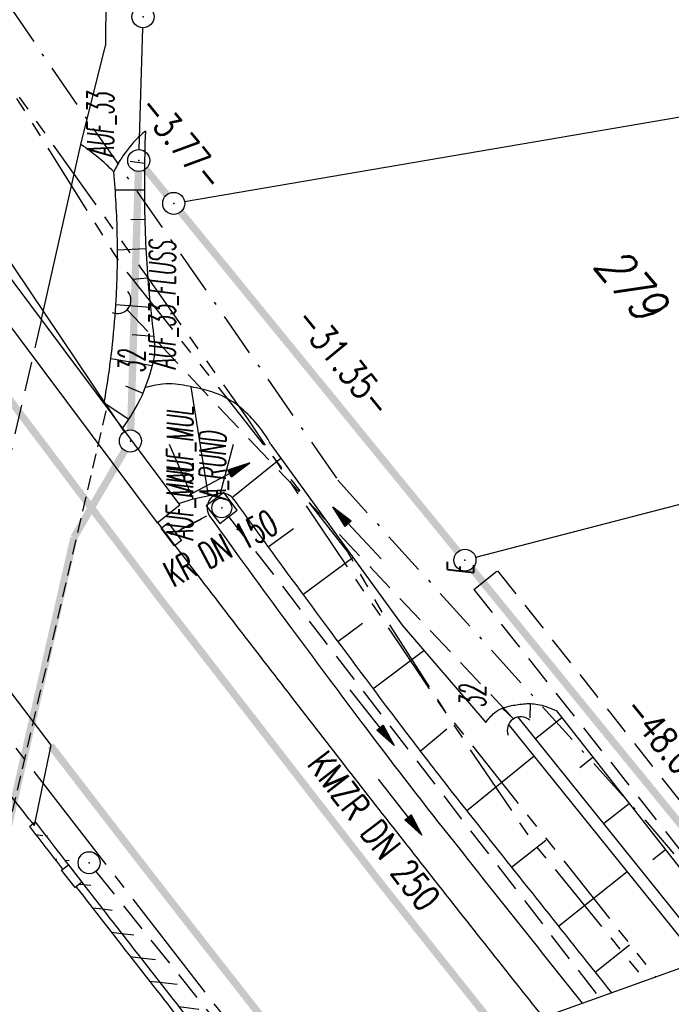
# Model space of a CAD drawing. Extents: x 447882 to 448688, y 437766 to 439043.
# Tile 12 of 121: x 448524 to 448569, y 437940 to 438007. Entities that reach past the tile are written whole.
import ezdxf
from ezdxf.enums import TextEntityAlignment as Align

# ---------------------------------------------------------------- set-up
doc = ezdxf.new("R2010")
doc.units = 0
doc.header["$LTSCALE"] = 2
doc.header["$MEASUREMENT"] = 0
for name, pattern in [('ACHSE', [5.5, 4, -0.5, 0.5, -0.5]), ('AUSGEZOGEN', [0]), ('BAB-FM2', [2.6, 1.5, -0.5, 0.1, -0.5]), ('GESTRICH-X2', [1.5, 1, -0.5]), ('GESTRICHELT', [0.75, 0.5, -0.25]), ('PHANTOMX2', [5, 2.5, -0.5, 0.5, -0.5, 0.5, -0.5])]:
    doc.linetypes.add(name, pattern=pattern)
doc.layers.get('0').update_dxf_attribs({"linetype": 'AUSGEZOGEN'})
for name, color, linetype in [('212-ABSTAND', 8, 'AUSGEZOGEN'), ('212-FLSTNR', 8, 'AUSGEZOGEN'), ('212-GRENZL', 8, 'AUSGEZOGEN'), ('212-GRENZL-BAB', 7, 'AUSGEZOGEN'), ('212-GRENZP', 8, 'AUSGEZOGEN'), ('212-GRENZP-BAB', 7, 'AUSGEZOGEN'), ('ACHSETOP', 250, 'ACHSE'), ('ANMERKUNG', 7, 'CONTINUOUS'), ('BAB_FM', 5, 'BAB-FM2'), ('BAUWOTOP', 250, 'AUSGEZOGEN'), ('BAUWUTOP', 250, 'GESTRICHELT'), ('BOESCHG', 250, 'AUSGEZOGEN'), ('DB-Bestand', 8, 'CONTINUOUS'), ('DURCHL', 200, 'GESTRICH-X2'), ('FBRTOP', 250, 'AUSGEZOGEN'), ('GRABEN', 250, 'AUSGEZOGEN'), ('KANAL', 7, 'GESTRICH-X2'), ('Lichtwellenleiter COLT', 46, 'PHANTOMX2'), ('Lichtwellenleiter GLH', 46, 'PHANTOMX2'), ('MULDE', 250, 'AUSGEZOGEN'), ('PFEIL', 7, 'CONTINUOUS'), ('PFEILTOP', 200, 'AUSGEZOGEN'), ('Planeinteilung', 250, 'CONTINUOUS'), ('SCHLITZRINNE', 200, 'AUSGEZOGEN'), ('SCHSYMBOL', 200, 'AUSGEZOGEN'), ('TEXTO', 4, 'CONTINUOUS'), ('WEG', 250, 'GESTRICH-X2')]:
    doc.layers.add(name, color=color, linetype=linetype)
doc.styles.add('ROMANS', font='romans.shx', dxfattribs={"width": 0.8})

# ---------------------------------------------------------------- blocks, each defined once
blk = doc.blocks.new('DL')
at = {"color": 0}
blk.add_arc((-0.3106833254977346, 0.0246800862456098), 0.9100732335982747, 282.5363002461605, 77.46369975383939, dxfattribs=at)
blk.add_point((0.5969366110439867, 0.0027149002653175), dxfattribs=at)
blk = doc.blocks.new('20')
blk.add_lwpolyline([(-0.7540238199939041, -0.7510624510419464), (0.7541923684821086, -0.7510624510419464), (0.7541923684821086, 0.7497802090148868), (-0.7540238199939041, 0.7497802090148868)], close=True)
blk.add_circle((0, 0), 0.675503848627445)
blk.add_point((0, 0))
blk = doc.blocks.new('30')
at = {"color": 0}
for p, q in [((-0.75, -0.289999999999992), (-0.75, 0.2927511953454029)), ((-0.75, 0.2927511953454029), (0.7528554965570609, 0.2927511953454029)), ((0.7528554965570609, 0.2927511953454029), (0.7528554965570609, -0.289999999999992)), ((0.7528554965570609, -0.289999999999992), (-0.75, -0.289999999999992))]:
    blk.add_line(p, q, dxfattribs=at)
blk.add_point((0, 0), dxfattribs=at)
blk = doc.blocks.new('1135420')
blk.add_line((1135, 297), (1135, 420))
blk = doc.blocks.new('PFEIL2')
at = {"color": 0}
for p, q in [((0.8796887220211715, 0.0024565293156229), (-2.401395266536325, -0.0115320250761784)), ((0.8808543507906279, -0.2709205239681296), (0.8785230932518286, 0.2758335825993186)), ((0.8785230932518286, 0.2758335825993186), (2.429089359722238, 0.0090619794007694)), ((0.9110887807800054, 0.2702307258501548), (0.8785706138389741, 0.2646884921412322)), ((0.9651190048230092, 0.2609349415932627), (0.8786494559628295, 0.2461975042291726)), ((1.01914922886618, 0.2516391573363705), (0.8787282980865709, 0.2277065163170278)), ((1.073179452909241, 0.24234337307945), (0.8788071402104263, 0.2092155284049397)), ((1.127209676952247, 0.2330475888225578), (0.8788859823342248, 0.1907245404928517)), ((1.181239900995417, 0.2237518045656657), (0.8789648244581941, 0.1722335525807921)), ((1.235270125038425, 0.2144560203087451), (0.8790436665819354, 0.1537425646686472)), ((1.289300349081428, 0.2051602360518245), (0.8791225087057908, 0.1352515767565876)), ((1.34333057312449, 0.195864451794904), (0.8792013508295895, 0.1167605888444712)), ((1.397360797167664, 0.1865686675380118), (0.8792801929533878, 0.0982696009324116)), ((1.451391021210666, 0.1772728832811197), (0.8793590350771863, 0.0797786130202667)), ((1.505421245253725, 0.1679770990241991), (0.8794378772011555, 0.0612876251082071)), ((1.559451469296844, 0.1586813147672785), (0.8795167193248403, 0.0427966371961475)), ((1.613481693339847, 0.1493855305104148), (0.8795955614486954, 0.024305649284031)), ((1.66751191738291, 0.140089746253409), (0.8796744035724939, 0.005814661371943)), ((1.721542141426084, 0.1307939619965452), (0.8797532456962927, -0.0126763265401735)), ((1.775572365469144, 0.1214981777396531), (0.8798320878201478, -0.0311673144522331)), ((1.82960258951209, 0.1122023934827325), (0.8799109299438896, -0.0496583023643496)), ((1.883632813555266, 0.1029066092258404), (0.8799897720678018, -0.0681492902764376)), ((1.937663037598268, 0.0936108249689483), (0.8800686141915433, -0.08664027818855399)), ((1.991693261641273, 0.0843150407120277), (0.8801474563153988, -0.105131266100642)), ((2.045723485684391, 0.0750192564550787), (0.8802262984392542, -0.1236222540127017)), ((2.099753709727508, 0.0657234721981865), (0.8803051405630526, -0.1421132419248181)), ((2.153783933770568, 0.056427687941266), (0.8803839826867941, -0.1606042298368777)), ((2.207814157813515, 0.0471319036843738), (0.8804628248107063, -0.1790952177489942)), ((2.261844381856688, 0.0378361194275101), (0.8805416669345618, -0.1975862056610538)), ((2.31587460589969, 0.0285403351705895), (0.8806205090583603, -0.2160771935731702)), ((2.36990482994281, 0.0192445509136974), (0.8806993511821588, -0.2345681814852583)), ((2.423935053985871, 0.009948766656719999), (0.8807781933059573, -0.2530591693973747)), ((2.429089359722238, 0.0090619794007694), (0.8808543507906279, -0.2709205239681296))]:
    blk.add_line(p, q, dxfattribs=at)
blk = doc.blocks.new('GST')
at = {"color": 0}
blk.add_circle((0, 0), 0.75, dxfattribs=at)
blk.add_point((0, 0), dxfattribs=at)

msp = doc.modelspace()

# ---------------------------------------------------------------- hatches: boundary and pattern name
at = {"layer": 'SCHLITZRINNE'}
h = msp.add_hatch(dxfattribs=at)
h.set_pattern_fill('_USER', color=256, scale=1.5, angle=45, style=0, pattern_type=0)
h.set_pattern_definition([(353.2903893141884, (448535.0214528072, 437939.7289510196), (0.1752559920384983, 1.489726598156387), [])])
edge = h.paths.add_edge_path()
edge.add_arc((450110.1306910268, 439174.8855906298), 2002.144653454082, 217.6466916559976, 217.7521611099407)
edge.add_arc((450110.1306910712, 439174.8855906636), 2001.644653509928, 217.6466916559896, 217.8050314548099)
edge.add_arc((450106.0111629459, 439171.6895692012), 1996.430723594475, 217.8050312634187, 218.1638878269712)
edge.add_arc((450104.6204673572, 439170.5966182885), 1994.661945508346, 218.1638878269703, 218.5234401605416)
edge.add_arc((450102.3610331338, 439168.7978830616), 1991.77395461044, 218.5234403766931, 218.8832532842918)
edge.add_arc((450113.0802769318, 439177.4420506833), 2005.544351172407, 218.8832532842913, 219.2403848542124)
edge.add_arc((450118.7786976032, 439182.0962609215), 2012.90190994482, 219.2403848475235, 219.5968631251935)
edge.add_arc((450119.4406360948, 439182.6438030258), 2013.760958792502, 219.5968631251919, 219.9534656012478)
edge.add_arc((450109.1314138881, 439174.007603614), 2000.312389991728, 219.9534657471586, 220.3112649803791)
edge.add_arc((450102.1189203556, 439168.0582058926), 1991.116173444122, 220.3112649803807, 220.6706485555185)
edge.add_arc((450113.5814255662, 439177.9073012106), 2006.228873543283, 220.6706484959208, 221.0286759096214)
edge.add_arc((450111.6346336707, 439176.2132694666), 2003.648225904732, 221.028675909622, 221.3868683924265)
edge.add_arc((450104.9853657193, 439170.3538559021), 1994.78563646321, 221.3868683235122, 221.7458556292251)
edge.add_arc((450107.8928366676, 439172.9484951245), 1998.682499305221, 221.7458556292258, 222.1044143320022)
edge.add_arc((450110.1228680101, 439174.9637980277), 2001.688241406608, 222.1044143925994, 222.4627037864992)
edge.add_arc((450114.2325152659, 439178.7246774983), 2007.259005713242, 222.4627037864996, 222.8197621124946)
edge.add_arc((450115.8226584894, 439180.1981843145), 2009.426902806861, 222.8197620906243, 223.1766277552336)
edge.add_arc((450111.7406385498, 439176.3680447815), 2003.829326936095, 223.1766277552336, 223.5348545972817)
edge.add_arc((450104.4442216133, 439169.4355758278), 1993.7646945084, 223.5348548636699, 223.8939847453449)
edge.add_arc((450103.9872383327, 439168.9959033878), 1993.130545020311, 223.8939847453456, 224.2529103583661)
edge.add_arc((450116.3561424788, 439181.046388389), 2010.399128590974, 224.2529105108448, 224.6102912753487)
edge.add_arc((450116.7664725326, 439181.4511742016), 2010.975515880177, 224.6102912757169, 224.7212884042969)
edge.add_line((448524.848253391, 437951.9944236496), (448525.2441494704, 437952.2998189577))

# ---------------------------------------------------------------- linework, layer by layer
at = {"layer": '212-GRENZL'}
for p, q in [((448532.3123202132, 437998.0694355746), (448532.5574576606, 438006.3504601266)), ((448513.7788209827, 438004.887830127), (448531.3013994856, 437978.8518275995)), ((448535.4092120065, 437994.5268555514), (448585.5511470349, 438003.1035829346)), ((448586.6238522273, 437978.4422673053), (448555.2261436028, 437970.308120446))]:
    msp.add_line(p, q, dxfattribs=at)
at = {"layer": '212-GRENZL-BAB', "const_width": 0.5, "flags": 128}
for points in [[(448531.7426909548, 437978.9797292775), (448532.2681493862, 437996.5702778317)], [(448532.7642647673, 437996.7386064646), (448534.1960771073, 437994.980829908)], [(448535.1449056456, 437993.8189691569), (448554.0251355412, 437970.7006298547)], [(448527.8795365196, 437971.6696462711), (448531.3414862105, 437977.5828299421)], [(448520.9498758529, 437941.1413584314), (448527.8795365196, 437971.6696462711)], [(448575.3575916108, 437944.5698897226), (448554.9739640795, 437969.5387691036)]]:
    msp.add_lwpolyline(points, dxfattribs=at)
at = {"layer": 'ACHSETOP', "flags": 128}
msp.add_lwpolyline([(448115.3962550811, 438985.500508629), (448118.194, 438967.9179999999), (448126.051, 438918.539), (448129.98, 438893.849), (448133.908, 438869.16), (448135.229, 438860.857), (448137.904, 438844.482), (448142.192, 438819.8529999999), (448146.786, 438795.279), (448151.688, 438770.764), (448156.896, 438746.313), (448162.408, 438721.928), (448168.226, 438697.615), (448174.346, 438673.376), (448180.77, 438649.215), (448187.494, 438625.137), (448194.519, 438601.144), (448201.844, 438577.241), (448209.467, 438553.432), (448217.386, 438529.72), (448225.602, 438506.1079999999), (448234.112, 438482.601), (448242.915, 438459.203), (448252.01, 438435.916), (448261.395, 438412.745), (448271.069, 438389.693), (448281.031, 438366.763), (448291.278, 438343.96), (448312.624, 438298.747), (448323.719, 438276.344), (448335.093, 438254.0820000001), (448346.745, 438231.963), (448358.672, 438209.992), (448370.873, 438188.171), (448383.346, 438166.505), (448396.089, 438144.997), (448409.099, 438123.649), (448422.375, 438102.466), (448435.915, 438081.45), (448449.717, 438060.605), (448463.778, 438039.935), (448478.096, 438019.441), (448492.67, 437999.129), (448507.496, 437979), (448522.573, 437959.057), (448537.8970000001, 437939.305), (448542.9293061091, 437932.9838340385)], dxfattribs=at)
at = {"layer": 'BAB_FM'}
msp.add_lwpolyline([(448222.4622456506, 438623.2425120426), (448223.2488906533, 438620.3474836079), (448227.8958150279, 438606.5628429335), (448242.6875604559, 438558.7900146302), (448258.7271859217, 438512.6403398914), (448276.4812151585, 438464.6311678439), (448293.8220955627, 438421.0654749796), (448313.4366080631, 438376.6290843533), (448333.233340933, 438332.8198886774), (448355.8472106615, 438285.7991412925), (448376.7751320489, 438242.4370529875), (448401.4837214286, 438196.6446987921), (448423.5659708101, 438156.3366479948), (448448.8521787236, 438114.3383812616), (448476.3680569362, 438073.7763536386), (448505.2312486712, 438031.5436299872), (448523.4398331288, 438007.8911199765), (448529.1932338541, 437999.5013644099), (448545.843309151, 437975.5745125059), (448566.7701141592, 437952.4146717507), (448573.9667118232, 437944.0729528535)], dxfattribs=at)
at = {"layer": 'BAUWOTOP'}
for p, q in [((448535.095, 437973.886), (448509.104, 438008.667)), ((448507.435, 438007.55), (448533.535, 437972.659)), ((448526.322, 437957.5220000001), (448507.012, 437982.943)), ((448533.535, 437972.659), (448535.095, 437973.886)), ((448525.193, 437952.052), (448526.322, 437957.5220000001))]:
    msp.add_line(p, q, dxfattribs=at)
at = {"layer": 'BAUWOTOP', "flags": 128}
msp.add_lwpolyline([(448525.193, 437952.052, -0.0009630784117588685), (448522.3454676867, 437955.6567284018, -0.001788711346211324), (448520.823, 437957.606, -3.088921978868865e-06), (448517.1501982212, 437962.3433215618, -0.0002131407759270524), (448517.097, 437962.412, -0.0002885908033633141), (448514.7040555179, 437965.5076819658, -0.0005276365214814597), (448513.398, 437967.203, -0.00190990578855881), (448513.3692197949, 437967.2407370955, -1.520749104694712e-05), (448509.773, 437971.994, -0.001814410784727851), (448508.2975911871, 437973.9590077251, -0.0009838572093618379), (448505.597, 437977.598)], format="xyb", dxfattribs=at)
at = {"layer": 'BAUWOTOP'}
msp.add_arc((450117.4917103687, 439198.0441966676), 2036.842164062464, 217.3003349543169, 218.6144323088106, dxfattribs=at)
at = {"layer": 'BAUWUTOP'}
msp.add_line((448518.9233028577, 437932.5575643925), (448530.129792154, 437980.5304113), dxfattribs=at)
at = {"layer": 'BOESCHG'}
for p, q in [((448532.6819730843, 437997.1265121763), (448531.6988080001, 437997.2422097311)), ((448532.6851294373, 437997.3287609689), (448532.6861292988, 437997.3287443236)), ((448530.6876153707, 437995.3210165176), (448532.6734236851, 437995.328840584)), ((448531.7511530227, 437993.3057767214), (448532.7018878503, 437993.3290990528)), ((448530.8417633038, 437991.2321037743), (448532.7764332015, 437991.3305755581)), ((448531.8579556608, 437989.2528219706), (448532.9053253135, 437989.3348226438)), ((448530.7330578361, 437987.5217540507), (448533.0884458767, 437987.3433100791)), ((448531.8362187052, 437985.4736172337), (448533.3102587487, 437985.3556645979)), ((448530.3894404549, 437983.8345584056), (448533.2058802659, 437983.3734496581)), ((448531.3861873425, 437981.9957780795), (448532.5644138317, 437981.481456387)), ((448537.0490453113, 437974.5088745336), (448535.8602607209, 437981.9222461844)), ((448529.9326119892, 437980.8281475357), (448531.6131243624, 437979.7247076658)), ((448536.006, 437974.3), (448534.3809899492, 437977.9972200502)), ((448537.8528235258, 437974.6698347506), (448538.7384717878, 437978.0106942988)), ((448538.695062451, 437974.4281923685), (448541.9719506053, 437977.0529561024)), ((448541.1020587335, 437971.0199547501), (448542.8200552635, 437972.2718120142)), ((448543.4654983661, 437967.7928568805), (448546.8783166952, 437970.304986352)), ((448545.8444827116, 437964.5772012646), (448547.5315983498, 437965.8316613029)), ((448548.2389563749, 437961.3730627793), (448551.7063018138, 437963.9772940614)), ((448558.9331225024, 437960.3580565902), (448558.9240328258, 437959.3961518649)), ((448557.033, 437960.042), (448557.7987788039, 437959.3148048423)), ((448561.1034146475, 437959.3968505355), (448559.2950500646, 437957.961227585)), ((448551.4589548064, 437957.1226367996), (448553.2785269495, 437958.6426507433)), ((448554.6144368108, 437953.0699589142), (448559.2108467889, 437956.7975782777)), ((448562.3209422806, 437956.010853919), (448563.2135173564, 437956.7119081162)), ((448553.4083166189, 437954.6033453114), (448553.4091045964, 437954.6039610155)), ((448563.9360362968, 437952.1931024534), (448565.6842482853, 437953.5661985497)), ((448557.6758599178, 437949.2191593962), (448560.0057085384, 437951.0733528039)), ((448567.2993423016, 437949.7484470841), (448568.1549792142, 437950.4204889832)), ((448560.8695187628, 437945.2049484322), (448565.5460810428, 437948.9275875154)), ((448563.3608677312, 437942.0755425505), (448565.7074097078, 437943.9438547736))]:
    msp.add_line(p, q, dxfattribs=at)
at = {"layer": 'BOESCHG', "flags": 128}
for points in [[(448532.739, 437999.328, 0.01617101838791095), (448532.7082604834, 437993.045436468, 0.01861637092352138), (448533.061, 437987.599, 0.004067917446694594), (448533.262703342, 437985.7733892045, -0.007997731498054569), (448533.3579999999, 437984.844, -0.07423198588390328), (448533.289548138, 437983.7414869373, -0.1088551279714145), (448531.1854514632, 437979.1177343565)], [(448529.9277205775, 437980.8008222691, 0.01745463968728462), (448530.5052078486, 437984.8269475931, 0.01307484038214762), (448530.753, 437987.864, 0.01865277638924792), (448530.8310557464, 437992.2096347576, 0.01865277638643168), (448530.585, 437996.549)], [(448541.295, 437977.984, 0.09129496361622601), (448539.2604290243, 437980.4671805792, 0.1129161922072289), (448536.945, 437981.665, 0.01297900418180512), (448535.5122287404, 437981.9952965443, 0.02636769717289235), (448534.796, 437982.102, 0.05252292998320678), (448533.9093036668, 437982.0933271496, 0.03845975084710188), (448532.722, 437981.863)], [(448555.924, 437959.068, -0.06342445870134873), (448556.5092656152, 437959.7306870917, -0.09245171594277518), (448557.033, 437960.042, -0.03972803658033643), (448557.6653917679, 437960.2187264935, -0.02768394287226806), (448558.598, 437960.348, -0.07702997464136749), (448559.5761677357, 437960.278066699, -0.06080688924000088), (448560.742, 437959.857)]]:
    msp.add_lwpolyline(points, format="xyb", dxfattribs=at)
for points in [[(448541.295, 437977.984), (448550.2279999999, 437965.698), (448555.924, 437959.068)], [(448535.0212089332, 437973.9847467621), (448536.006, 437974.3), (448537.8528235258, 437974.6698347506)]]:
    msp.add_lwpolyline(points, dxfattribs=at)
at = {"layer": 'BOESCHG'}
msp.add_lwpolyline([(448560.742, 437959.857), (448573.3205666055, 437943.8420965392)], dxfattribs=at)
for centre, radius, start, end in [((448538.1334658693, 437992.922473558), 8.374427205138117, 130.1026781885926, 154.3388690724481), ((448520.8684958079, 437987.1158466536), 13.54233494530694, 44.15227607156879, 56.4340746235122)]:
    msp.add_arc(centre, radius, start, end, dxfattribs=at)
at = {"layer": 'DB-Bestand', "linetype": 'Continuous'}
for p in [(448530.1057939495, 438012.9591956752), (448528.356, 437998.4)]:
    msp.add_line(p, (448530.0270073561, 438005.1500170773), dxfattribs=at)
at = {"layer": 'DURCHL'}
for p, q in [((448531.5258510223, 437987.1272781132), (448557.7985919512, 437959.339427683)), ((448534.7683466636, 437972.0003708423), (448537.2588585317, 437973.27203309))]:
    msp.add_line(p, q, dxfattribs=at)
at = {"layer": 'FBRTOP'}
for points in [[(448131.6841409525, 438991.3198835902, -7.945799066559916e-07), (448134.9827870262, 438970.5894472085, -1.494849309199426e-06), (448138.9112931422, 438945.8999087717, 1.794624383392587e-06), (448142.8397992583, 438921.210370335, 6.509566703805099e-06)], [(448533.5596446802, 437972.6783839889, 0.0005189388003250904), (448536.0697938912, 437969.3937221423, 0.001563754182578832), (448543.6409491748, 437959.5715427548, 0.001565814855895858), (448551.2633894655, 437949.8098080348, 0.001568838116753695), (448558.954886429, 437940.0859286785, 0.0001735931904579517), (448559.8084880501, 437939.0144686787, 0.001558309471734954)]]:
    msp.add_lwpolyline(points, format="xyb", dxfattribs=at)
at = {"layer": 'FBRTOP', "const_width": 0.5}
for points in [[(448117.3124769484, 438986.1851409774, -7.94583581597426e-07), (448120.1691514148, 438968.2322879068, -1.494846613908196e-06), (448124.0976521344, 438943.5427833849, 1.79458935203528e-06), (448128.026152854, 438918.853278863, 6.509561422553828e-06)], [(448526.2902941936, 437957.4976299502, 0.001125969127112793), (448531.7893117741, 437950.3765710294, 0.001565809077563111), (448539.4695164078, 437940.5408597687, 0.001097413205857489), (448544.8841071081, 437933.6822500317, 0.001569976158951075)]]:
    msp.add_lwpolyline(points, format="xyb", dxfattribs=at)
msp.add_lwpolyline([(448503.9940747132, 438007.3614319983), (448518.7164820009, 437987.3730780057), (448533.6880067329, 437967.5695947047), (448548.904614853, 437947.9560183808), (448556.861299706, 437937.9614901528)], dxfattribs=at)
at = {"layer": 'GRABEN', "flags": 128}
msp.add_lwpolyline([(448525.6574511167, 437986.5152711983), (448528.356, 437998.4)], dxfattribs=at)
at = {"layer": 'GRABEN', "linetype": 'GESTRICH-X2', "flags": 128}
msp.add_lwpolyline([(448525.6574511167, 437986.5152711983), (448514.5202933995, 437938.1394358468)], dxfattribs=at)
at = {"layer": 'GRABEN'}
for points in [[(448570.4619815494, 437942.8207744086), (448557.4768837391, 437958.9516064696)], [(448558.1017549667, 437959.4443337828), (448571.2503151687, 437943.1024321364)]]:
    msp.add_lwpolyline(points, dxfattribs=at)
at = {"layer": 'KANAL'}
for p, q in [((448535.156, 437972.219), (448537.281, 437973.3129999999)), ((448538.406, 437973.094), (448563.6212790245, 437940.3767117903)), ((448529.375, 437948.9379999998), (448542.3156457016, 437932.7645839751))]:
    msp.add_line(p, q, dxfattribs=at)
at = {"layer": 'Lichtwellenleiter COLT', "flags": 128}
msp.add_lwpolyline([(448141.849350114, 438994.9517339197), (448144.1969999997, 438979.7690000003), (448153.6220000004, 438912.7120000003), (448156.2649999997, 438894.9819999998), (448169.8839999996, 438821.4709999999), (448188.4120000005, 438734.1799999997), (448198.3810000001, 438692.7760000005), (448214.8360000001, 438641.2019999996), (448220.6840000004, 438619.9409999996), (448236.4019999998, 438573.3330000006), (448238.9670000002, 438560.5429999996), (448246.7939999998, 438537.8930000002), (448271.301, 438467.8490000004), (448288.7070000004, 438424.8930000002), (448294.3279999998, 438414.9620000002), (448298.9929999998, 438403.5380000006), (448304.4010000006, 438393.1780000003), (448327.4709999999, 438339.568), (448344.2199999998, 438304.2310000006), (448364.6770000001, 438262.2240000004), (448390.8210000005, 438212.1189999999), (448394.8830000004, 438204.335), (448414.0250000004, 438170.3670000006), (448451.8890000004, 438109.1129999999), (448451.8890000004, 438109.1129999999), (448484.591, 438058.5549999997), (448501.7539999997, 438035.7539999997), (448517.3849999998, 438012.3140000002), (448522.1689999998, 438004.4189999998), (448531.0949999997, 437990.2060000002), (448539.5810000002, 437979.5159999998), (448546.5060000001, 437970.6799999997), (448549.2319999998, 437965.9000000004), (448553.091, 437959.9120000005), (448553.091, 437959.9120000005), (448567.489935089, 437941.7589145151)], dxfattribs=at)
at = {"layer": 'Lichtwellenleiter GLH', "flags": 128}
msp.add_lwpolyline([(448142.3624461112, 438995.1350540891), (448147.8449999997, 438959.6050000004), (448154.4160000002, 438910.7120000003), (448156.0690000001, 438898.8260000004), (448157.9037152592, 438888.5278069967), (448166.4400000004, 438840.0879999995), (448182.5350000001, 438758.0070000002), (448182.5350000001, 438758.0070000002), (448220.5279999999, 438619.8520000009), (448220.5279999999, 438619.8520000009), (448251.7760000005, 438521.8279999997), (448258.3710000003, 438500.8260000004), (448277.7139999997, 438449.8829999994), (448291.7829999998, 438420.4120000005), (448294.1719999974, 438414.8730000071), (448298.8370000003, 438403.449), (448304.2450000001, 438393.0889999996), (448345.1969999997, 438302.3629999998), (448381.3119999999, 438230.1120000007), (448415.1100000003, 438168.3139999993), (448419.9110000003, 438160.4900000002), (448420.7247768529, 438158.1647768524), (448503.0549999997, 438031.3420000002), (448522.1689999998, 438004.4189999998), (448532.9053253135, 437989.3348226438), (448539.6669999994, 437979.7770000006), (448549.9110000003, 437964.5760000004), (448559.068, 437950.9840000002), (448566.7873771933, 437941.5079029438)], dxfattribs=at)
at = {"layer": 'MULDE'}
for points in [[(448538.7550298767, 437974.2590047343, 0.005414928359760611), (448549.4152411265, 437959.8124259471, 0.003123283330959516), (448552.1432280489, 437956.233628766, 0.000144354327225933)], [(448537.1329701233, 437973.0889952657, 0.005414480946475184), (448547.8180058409, 437958.6087475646, 0.006752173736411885), (448553.8044651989, 437950.8723931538, 9.467215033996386e-05), (448562.4822757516, 437939.9697659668, 0.002400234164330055)], [(448552.1432280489, 437956.233628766, 0.003629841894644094), (448555.3695348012, 437952.1176068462, 9.931606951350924e-05), (448564.472626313, 437940.680883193, 0.00240023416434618)]]:
    msp.add_lwpolyline(points, format="xyb", dxfattribs=at)
msp.add_arc((448537.944, 437973.674), 1, 35.80332445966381, 215.8033244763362, dxfattribs=at)
at = {"layer": 'SCHLITZRINNE'}
for p, q in [((448528.2619089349, 437948.0758856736), (448528.5365628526, 437948.0435745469)), ((448529.1303533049, 437946.4633749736), (448529.827329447, 437946.3813805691)), ((448530.4234905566, 437944.8009021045), (448531.1211920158, 437944.7188223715)), ((448531.7197304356, 437943.1380642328), (448532.4181602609, 437943.0558988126)), ((448533.0190826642, 437941.4748602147), (448533.7182439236, 437941.3926087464))]:
    msp.add_line(p, q, dxfattribs=at)
at = {"layer": 'SCHLITZRINNE', "flags": 128}
msp.add_lwpolyline([(448524.848253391, 437951.9944236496), (448525.2441494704, 437952.2998189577)], dxfattribs=at)
at = {"layer": 'SCHLITZRINNE'}
for points in [[(448525.2441494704, 437952.2998189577, 0.000690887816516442), (448528.6288751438, 437947.9245785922, 0.001565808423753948), (448536.3244835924, 437938.0691402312, 0.0009272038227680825), (448540.9064747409, 437932.2611119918, 0.001569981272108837)], [(448524.848253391, 437951.9944236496, 0.000460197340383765), (448527.1020228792, 437949.0783263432, 0.001565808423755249)], [(448528.0225877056, 437947.8904142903, 4.303468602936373e-05), (448528.2338245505, 437947.6180903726, 0.001565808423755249), (448535.9313603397, 437937.7601837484, 0.000905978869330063), (448540.4093449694, 437932.0834962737, 0.001569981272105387)]]:
    msp.add_lwpolyline(points, format="xyb", dxfattribs=at)
at = {"layer": 'SCHSYMBOL'}
msp.add_lwpolyline([(448527.497198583, 437949.3845832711), (448528.4177973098, 437948.1966974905), (448527.9571795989, 437947.8397237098), (448527.0365808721, 437949.0276094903)], close=True, dxfattribs=at)
at = {"layer": 'WEG', "flags": 128}
msp.add_lwpolyline([(448555.11, 437968.12), (448556.7244616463, 437969.399211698)], dxfattribs=at)
at = {"layer": 'WEG'}
for points in [[(448556.7244616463, 437969.399211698), (448576.1683491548, 437944.859559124)], [(448555.11, 437968.12), (448574.1201396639, 437944.1277699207)]]:
    msp.add_lwpolyline(points, dxfattribs=at)

# ---------------------------------------------------------------- block references
at = {"layer": '212-GRENZP', "rotation": 309.7713901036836}
msp.add_blockref('GST', (448532.5799273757, 438007.1003588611), dxfattribs=at)
at = {"layer": '212-GRENZP-BAB', "rotation": 309.7713901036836}
for p in [(448532.2898504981, 437997.3195368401), (448534.6704913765, 437994.3998995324), (448531.7202212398, 437978.2298305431), (448554.5003184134, 437970.1203392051)]:
    msp.add_blockref('GST', p, dxfattribs=at)
at = {"layer": 'PFEIL'}
for p, rotation in [((448537.7065156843, 437975.6009061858), 27.56929999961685), ((448550.0846516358, 437953.3204777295), 307.63330000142)]:
    msp.add_blockref('PFEIL2', p, dxfattribs=dict(at, rotation=rotation))
at = {"layer": 'PFEILTOP'}
for p, rotation in [((448547.1502193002, 437971.9600365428), 132.6819630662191), ((448548.1773434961, 437959.4062212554), 308.2434426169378)]:
    msp.add_blockref('PFEIL2', p, dxfattribs=dict(at, rotation=rotation))
at = {"layer": 'Planeinteilung', "linetype": 'Continuous', "rotation": 289.6609145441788}
msp.add_blockref('1135420', (447881.8138254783, 438902.045617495), dxfattribs=at)
at = {"layer": 'SCHSYMBOL'}
for name, p, rotation in [('DL', (448531.0831975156, 437987.6044043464), 322.6246476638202), ('20', (448537.944, 437973.674), 307.3828), ('30', (448534.506, 437971.879), 307.3637), ('DL', (448558.1400000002, 437958.8250000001), 124.6023093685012), ('GST', (448528.912, 437949.526), 307.7752999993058)]:
    msp.add_blockref(name, p, dxfattribs=dict(at, rotation=rotation))

# ---------------------------------------------------------------- texts
at = {"layer": '212-ABSTAND', "char_height": 1.8, "attachment_point": 5, "style": 'ROMANS'}
for s, insert, rotation in [('-3.77-', (448535.2280131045, 437998.5602250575), 309.1934326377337), ('-31.35-', (448546.2656730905, 437983.6324435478), 309.2395180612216), ('-48.01-', (448568.6456877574, 437957.1526359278), 309.2259711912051)]:
    msp.add_mtext(s, dxfattribs=dict(at, insert=insert, rotation=rotation))
at = {"layer": '212-FLSTNR', "style": 'ROMANS', "oblique": 15, "width": 0.8}
msp.add_text('279', height=2.5, rotation=309.7713901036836, dxfattribs=at).set_placement((448563.160257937, 437990.1397604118))
at = {"layer": 'ANMERKUNG', "style": 'ROMANS', "oblique": 7, "width": 0.5}
for s, p in [('AUF_33', (448530.585, 437997.549)), ('AUF_33_FLUSS', (448534.796, 437983.102)), ('32', (448532.722, 437982.863)), ('AUF_MUL', (448536.006, 437975.3)), ('A_RUND', (448538.226, 437974.239)), ('AUF_MUL', (448535.987, 437971.474)), ('E', (448555.11, 437969.12)), ('32', (448555.924, 437960.068))]:
    msp.add_text(s, height=1.8, rotation=90, dxfattribs=at).set_placement(p)
at = {"layer": 'TEXTO', "style": 'ROMANS'}
for s, rotation, width, p in [('KR DN 150', 27.56929999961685, 0.6, (448538.2829040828, 437970.1357578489)), ('KMZR DN 250', 307.63330000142, 0.75, (448547.5949018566, 437951.1483006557))]:
    msp.add_text(s, height=1.8, rotation=rotation, dxfattribs=dict(at, width=width)).set_placement(p, align=Align.CENTER)

doc.saveas('drawing.dxf')
